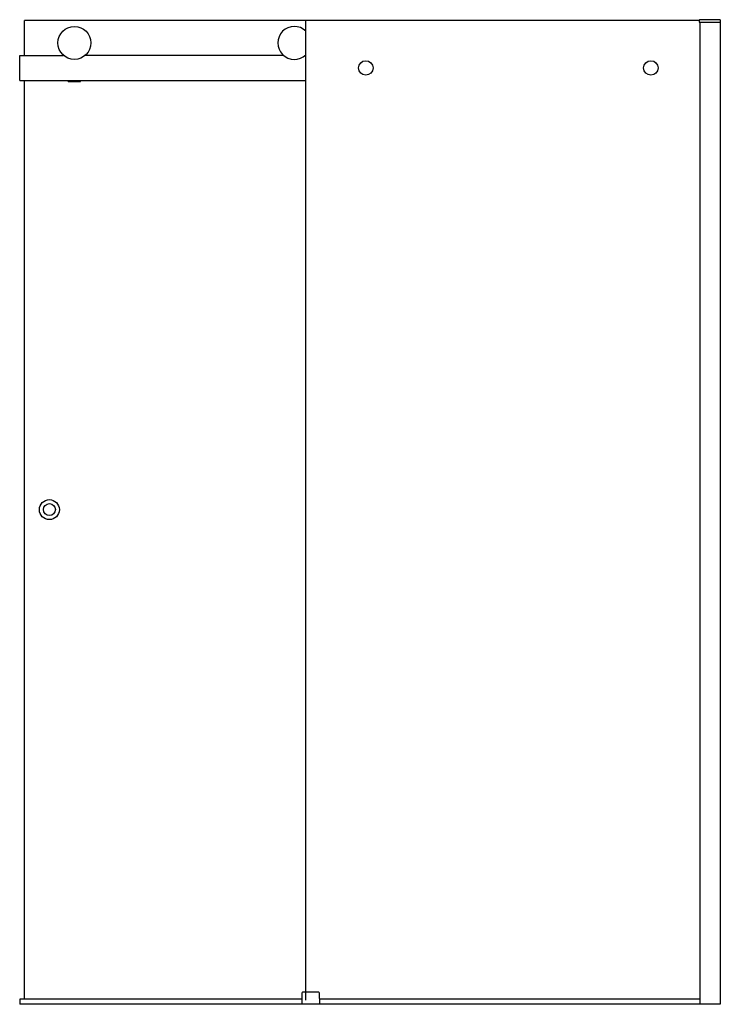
# Model space of a CAD drawing. Header units: millimetres. Extents: x 3786.63 to 3788.04, y 3663.96 to 3665.93.
import ezdxf

# ---------------------------------------------------------------- set-up
doc = ezdxf.new("R2010")
doc.units = ezdxf.units.MM
doc.layers.add('SANINDUSA', color=3, linetype='Continuous')

msp = doc.modelspace()

# ---------------------------------------------------------------- linework, layer by layer
at = {"layer": 'SANINDUSA'}
for p, q in [((3788.0361, 3665.9303), (3787.9955, 3665.9303)), ((3788.0361, 3665.9303), (3788.0363, 3665.9253)), ((3786.6441, 3665.8588), (3786.6441, 3665.9288)), ((3787.2071, 3665.9288), (3786.6441, 3665.9288)), ((3787.2071, 3663.9688), (3787.2071, 3665.9288)), ((3787.994, 3665.9288), (3787.2071, 3665.9288)), ((3787.994, 3665.9288), (3787.9939, 3665.9263)), ((3787.9949, 3665.9253), (3788.0363, 3665.9253)), ((3787.9961, 3663.9608), (3787.9961, 3665.9253)), ((3788.0361, 3665.9253), (3788.0361, 3663.9608)), ((3786.6347, 3665.8588), (3786.7226, 3665.8588)), ((3786.6347, 3665.8088), (3786.6347, 3665.8588)), ((3787.1626, 3665.8588), (3786.7657, 3665.8588)), ((3787.2057, 3665.8588), (3787.2071, 3665.8588)), ((3786.6347, 3665.8088), (3787.2071, 3665.8088)), ((3786.6441, 3663.9716), (3786.6441, 3665.8088)), ((3786.7316, 3665.8078), (3786.7316, 3665.8088)), ((3786.7316, 3665.8068), (3786.7316, 3665.8078)), ((3786.7316, 3665.8078), (3786.7566, 3665.8078)), ((3786.7316, 3665.8068), (3786.7566, 3665.8068)), ((3786.7566, 3665.8078), (3786.7566, 3665.8088)), ((3786.7566, 3665.8068), (3786.7566, 3665.8078)), ((3787.1993, 3663.9833), (3787.1989, 3663.9608)), ((3787.233, 3663.9848), (3787.2008, 3663.9848)), ((3787.2349, 3663.9608), (3787.2345, 3663.9833)), ((3787.1991, 3663.9708), (3786.6347, 3663.9708)), ((3786.6347, 3663.9708), (3786.6347, 3663.9608)), ((3788.0361, 3663.9608), (3786.6347, 3663.9608)), ((3786.6441, 3663.9716), (3787.1991, 3663.9716)), ((3787.9961, 3663.9708), (3787.2347, 3663.9708))]:
    msp.add_line(p, q, dxfattribs=at)
for centre, radius in [((3786.7441, 3665.8838), 0.033), ((3787.3271, 3665.8338), 0.0145), ((3787.8974, 3665.8338), 0.0145), ((3786.6941, 3664.9502), 0.02), ((3786.6941, 3664.9502), 0.012)]:
    msp.add_circle(centre, radius, dxfattribs=at)
for centre, radius, start, end in [((3787.9955, 3665.9288), 0.0015, 90, 178), ((3787.1841, 3665.8838), 0.033, 45.8144, 314.1856), ((3787.9949, 3665.9263), 0.001, 178, 270), ((3787.2008, 3663.9833), 0.0015, 90, 179), ((3787.233, 3663.9833), 0.0015, 1, 90)]:
    msp.add_arc(centre, radius, start, end, dxfattribs=at)

doc.saveas('drawing.dxf')
